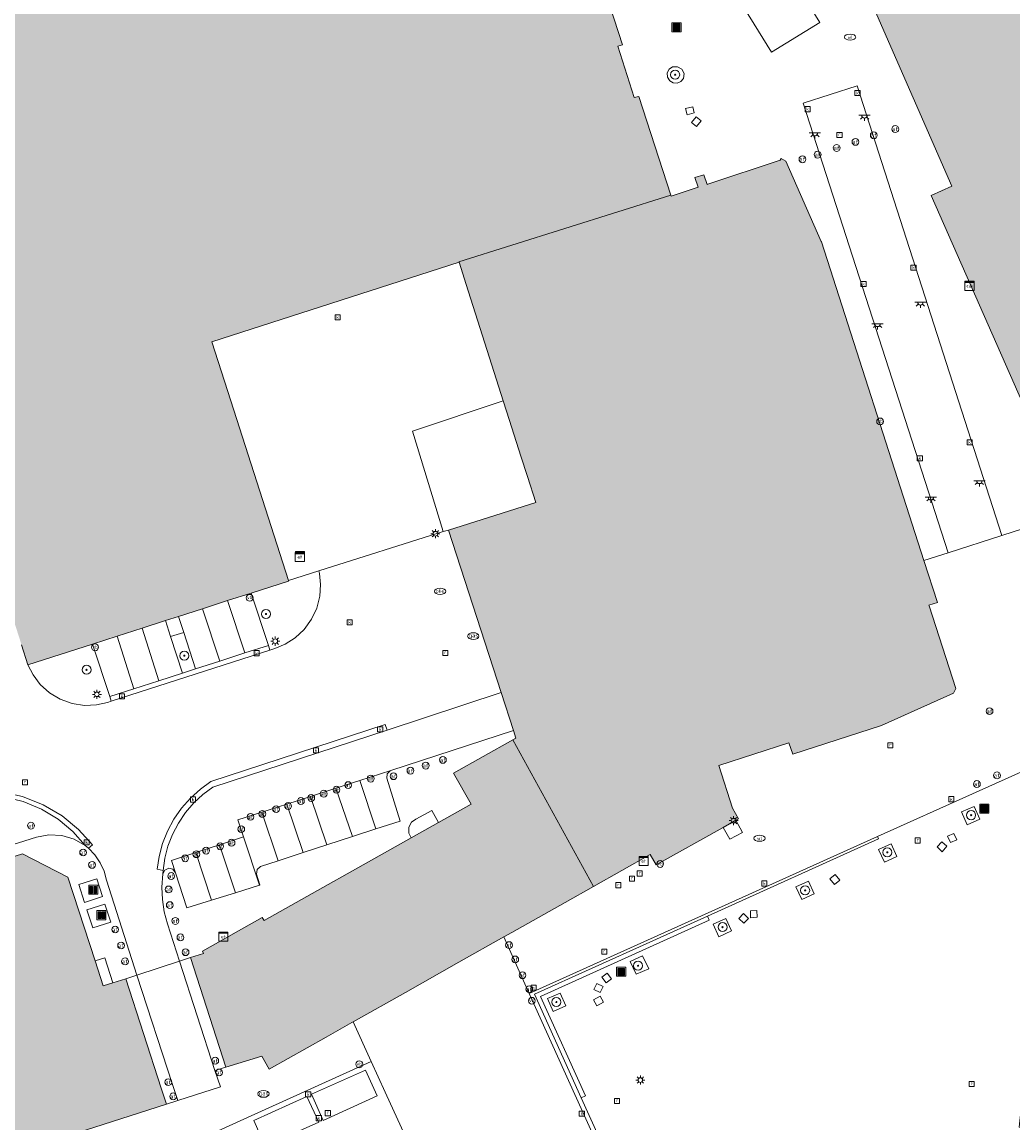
# Model space of a CAD drawing. Header units: metres. Extents: x 196496 to 197479, y 355139 to 356324.
# Tile 111 of 144: x 197029 to 197117, y 356013 to 356110. Entities that reach past the tile are written whole.
import ezdxf
from ezdxf.enums import TextEntityAlignment as Align

# ---------------------------------------------------------------- set-up
doc = ezdxf.new("R2010")
doc.units = ezdxf.units.M
doc.layers.get('0').update_dxf_attribs({"color": 252, "lineweight": 18})
for name, color, linetype, lineweight in [('B-WE-GR-BEPLANTING_CULTUUR_HEESTERS-GV', 252, 'Continuous', 18), ('B-WE-GR-BOOM-S', 252, 'Continuous', 18), ('B-WE-IE-MEUBILAIR_WEGMEUBILAIR-GV', 252, 'Continuous', 18), ('B-WE-IE-MEUBILAIR_WEGMEUBILAIR-S', 252, 'Continuous', 18), ('B-WE-KL-BRANDSTOF_PUT-S', 252, 'Continuous', 18), ('B-WE-KL-DATA-S', 252, 'Continuous', 18), ('B-WE-KL-ET_KAST-S', 252, 'Continuous', 18), ('B-WE-KL-ET_LS_OV_LICHTMAST-S', 252, 'Continuous', 18), ('B-WE-KL-ET_LS_OV_LICHTPUNT-S', 252, 'Continuous', 18), ('B-WE-KL-GAS_PUT-S', 252, 'Continuous', 18), ('B-WE-KL-WATER-S', 252, 'Continuous', 18), ('B-WE-OG-BEBOUWING-GV', 252, 'Continuous', 18), ('B-WE-RI-GWA_KOLK-S', 252, 'Continuous', 18), ('B-WE-RI-GWA_RIOOLPUT-S', 252, 'Continuous', 18), ('B-WE-VH-GOOT-G', 252, 'Continuous', 18), ('B-WE-VH-ONVERHARD-GV', 252, 'Continuous', 18), ('B-WE-VH-VERHARDING_BEDRIJFSVLOERPLAAT-GV', 252, 'Continuous', 18), ('B-WE-VH-VERHARDING_BETONSTRAATSTEEN-GV', 252, 'Continuous', 18), ('B-WE-VH-VERHARDING_GESLOTEN-GV', 252, 'Continuous', 18), ('B-WE-VH-VERHARDING_OPEN-GV', 252, 'Continuous', 18), ('B-WE-VH-VERHARDING_STRAATBAKSTEEN-GV', 252, 'Continuous', 18), ('B-WE-VH-VERHARDING_TEGEL-GV', 252, 'Continuous', 18), ('B-WE-VW-AFSLUITPAAL-S', 252, 'Continuous', 18)]:
    doc.layers.add(name, color=color, linetype=linetype, lineweight=lineweight)
doc.layers.add('X-XX-AL-PRESENTATIE_GEBOUW3-V', color=7, linetype='Continuous', lineweight=18, true_color=0xf0f0f0)
doc.styles.add('NLCS-ISO', font='NLCS-ISO.ttf')

# ---------------------------------------------------------------- blocks, each defined once
blk = doc.blocks.new('SIE-WEG_AFVALBAK-SO')
at = {"linetype": 'ByBlock', "lineweight": 18}
h = blk.add_hatch(color=0, dxfattribs=at)
h.dxf.hatch_style = 1
h.paths.add_polyline_path([(-1.5, -1.5), (1.5, -1.5), (1.5, 1.5), (-1.5, 1.5)])
at = {"color": 0, "linetype": 'ByBlock', "lineweight": 18}
for points in [[(-2, -2), (2, -2), (2, 2), (-2, 2)], [(-1.5, -1.5), (1.5, -1.5), (1.5, 1.5), (-1.5, 1.5)]]:
    blk.add_lwpolyline(points, close=True, dxfattribs=at)
blk = doc.blocks.new('SIE-WEG_AFVAL_APART_PLAATS-SO')
at = {"linetype": 'ByBlock', "lineweight": 18}
h = blk.add_hatch(color=0, dxfattribs=at)
h.dxf.hatch_style = 1
h.paths.add_polyline_path([(1.5, -1.5), (0.25, -1.5), (0.25, 1.5), (1.5, 1.5)])
h.paths.add_polyline_path([(-1.5, -1.5), (-0.25, -1.5), (-0.25, 1.5), (-1.5, 1.5)])
at = {"color": 0, "linetype": 'ByBlock', "lineweight": 18}
for points in [[(-2, -2), (2, -2), (2, 2), (-2, 2)], [(-1.5, -1.5), (-0.25, -1.5), (-0.25, 1.5), (-1.5, 1.5)], [(1.5, -1.5), (0.25, -1.5), (0.25, 1.5), (1.5, 1.5)]]:
    blk.add_lwpolyline(points, close=True, dxfattribs=at)
blk = doc.blocks.new('SKL-DATA_SIGNAAL_CAIKAST-SO')
at = {"color": 0, "linetype": 'ByBlock', "lineweight": 18}
for points in [[(-2, 2), (2, 2), (2, 1.68), (-2, 1.68)], [(-2, 1.52), (2, 1.52), (2, -2), (-2, -2)]]:
    blk.add_lwpolyline(points, close=True, dxfattribs=at)
at = {"color": 0, "linetype": 'ByBlock', "lineweight": 18, "style": 'NLCS-ISO'}
blk.add_text('cai', height=1.5, dxfattribs=at).set_placement((0, 0), align=Align.MIDDLE_CENTER)
blk = doc.blocks.new('SKL-ET_KAST_ELEKTRA-SO')
at = {"color": 0, "linetype": 'ByBlock', "lineweight": 18}
for points in [[(-2, 2), (2, 2), (2, 1.68), (-2, 1.68)], [(-2, 1.52), (2, 1.52), (2, -2), (-2, -2)]]:
    blk.add_lwpolyline(points, close=True, dxfattribs=at)
at = {"color": 0, "linetype": 'ByBlock', "lineweight": 18, "style": 'NLCS-ISO'}
blk.add_text('et', height=1.5, dxfattribs=at).set_placement((0, 0), align=Align.MIDDLE_CENTER)
blk = doc.blocks.new('SKL-ET_OV_LICHTMAST-SO')
at = {"color": 0, "linetype": 'ByBlock', "lineweight": 18}
for points in [[(-1.25, 0), (-2, 0)], [(-1.41, 1.41), (-0.88, 0.88)], [(0, 2), (0, 1.25)], [(0.88, 0.88), (1.41, 1.41)], [(2, 0), (1.25, 0)], [(-1.41, -1.41), (-0.88, -0.88)], [(0, -1.25), (0, -2)], [(0.88, -0.88), (1.41, -1.41)]]:
    blk.add_lwpolyline(points, dxfattribs=at)
blk.add_circle((0, 0), 1, dxfattribs=at)
blk = doc.blocks.new('SVW-AFSLUITPAAL-SO')
at = {"lineweight": 18}
blk.add_circle((0, 0), 1.5, dxfattribs=at)
at = {"lineweight": 18, "style": 'NLCS-ISO'}
blk.add_text('af', height=1.8, dxfattribs=at).set_placement((0, 0), align=Align.MIDDLE_CENTER)
blk = doc.blocks.new('SIE-WEG_PAAL_VERKEERSBORD-SO')
at = {"color": 0, "linetype": 'ByBlock', "lineweight": 18}
blk.add_circle((0, 0), 1.5, dxfattribs=at)
at = {"color": 0, "linetype": 'ByBlock', "lineweight": 18, "style": 'NLCS-ISO'}
blk.add_text('vb', height=1.5, dxfattribs=at).set_placement((0, 0.13), align=Align.MIDDLE_CENTER)
blk = doc.blocks.new('SRI-PUT_INSPECTIEPUT_RIOOLPUT-SO')
at = {"color": 0, "linetype": 'ByBlock', "lineweight": 18}
blk.add_lwpolyline([(-1.12, -1.12), (1.12, -1.12), (1.12, 1.12), (-1.12, 1.12)], close=True, dxfattribs=at)
at = {"color": 0, "linetype": 'ByBlock', "lineweight": 18, "style": 'NLCS-ISO'}
blk.add_text('r', height=1.5, dxfattribs=at).set_placement((0, 0.28), align=Align.MIDDLE_CENTER)
blk = doc.blocks.new('SRI-KOLK-SO')
at = {"color": 0, "linetype": 'ByBlock', "lineweight": 18}
blk.add_lwpolyline([(-1.125, -1.125), (1.125, -1.125), (1.125, 1.125), (-1.125, 1.125)], close=True, dxfattribs=at)
at = {"color": 0, "linetype": 'ByBlock', "lineweight": 18, "style": 'NLCS-ISO'}
blk.add_text('k', height=1.5, dxfattribs=at).set_placement((0, 0), align=Align.MIDDLE_CENTER)
blk = doc.blocks.new('SKL-WATER_WATERLEIDINGPUT-SO')
at = {"color": 0, "linetype": 'ByBlock', "lineweight": 18}
blk.add_ellipse((0, 0), major_axis=(2.5, 0), ratio=0.54, dxfattribs=at)
at = {"color": 0, "linetype": 'ByBlock', "lineweight": 18, "style": 'NLCS-ISO'}
blk.add_text('wl', height=1.5, dxfattribs=at).set_placement((0, 0), align=Align.MIDDLE_CENTER)
blk = doc.blocks.new('SKL-GAS_PUT-SO')
at = {"color": 0, "linetype": 'ByBlock', "lineweight": 18}
blk.add_ellipse((0, 0), major_axis=(2.5, 0), ratio=0.601255, dxfattribs=at)
at = {"color": 0, "linetype": 'ByBlock', "lineweight": 18, "style": 'NLCS-ISO'}
blk.add_text('gas', height=1.8, dxfattribs=at).set_placement((0.12, 0.3), align=Align.MIDDLE_CENTER)
blk = doc.blocks.new('SKL-BENZINEPUT_OLIEPUT-SO')
at = {"color": 0, "linetype": 'ByBlock', "lineweight": 18}
blk.add_ellipse((0, 0), major_axis=(2.5, 0), ratio=0.54, dxfattribs=at)
at = {"color": 0, "linetype": 'ByBlock', "lineweight": 18, "style": 'NLCS-ISO'}
blk.add_text('olie', height=1.5, dxfattribs=at).set_placement((0, 0.16), align=Align.MIDDLE_CENTER)
blk = doc.blocks.new('SIE-WEG_SLAGBOOM-SO')
at = {"linetype": 'ByBlock', "lineweight": 18}
h = blk.add_hatch(color=0, dxfattribs=at)
h.dxf.hatch_style = 1
h.paths.add_polyline_path([(0, 0.5), (-1, 0.5), (-2, -0.5), (-1, -0.5)])
h.paths.add_polyline_path([(2, 0.5), (1, 0.5), (0, -0.5), (1, -0.5)])
at = {"color": 0, "linetype": 'ByBlock', "lineweight": 18}
blk.add_lwpolyline([(-2, 0.5), (2, 0.5), (2, -0.5), (-2, -0.5)], close=True, dxfattribs=at)
for points in [[(-2, -0.5), (-1, 0.5)], [(-1, -0.5), (0, 0.5)], [(0, -0.5), (1, 0.5)], [(1, -0.5), (2, 0.5)]]:
    blk.add_lwpolyline(points, dxfattribs=at)
blk = doc.blocks.new('SKL-ET_OV_LICHTPUNT-SO')
at = {"color": 0, "linetype": 'ByBlock', "lineweight": 18}
for points in [[(-1.25, 0), (-2.5, 0)], [(1.25, 0), (2.5, 0)], [(-0.92, -0.85), (-1.83, -1.7)], [(0, -1.25), (0, -2.5)], [(0.92, -0.85), (1.83, -1.7)]]:
    blk.add_lwpolyline(points, dxfattribs=at)
blk.add_lwpolyline([(0, 0), (1.25, 0, -1), (-1.25, 0)], format="xyb", close=True, dxfattribs=at)
blk = doc.blocks.new('SGR-BOOM_01-SO')
at = {"linetype": 'ByBlock', "lineweight": 18}
h = blk.add_hatch(color=0, dxfattribs=at)
h.dxf.hatch_style = 1
edge = h.paths.add_edge_path()
edge.add_arc((0, 0), 0.25, 0, 360)
at = {"color": 0, "linetype": 'ByBlock', "lineweight": 18}
for radius in [2, 0.25]:
    blk.add_circle((0, 0), radius, dxfattribs=at)

msp = doc.modelspace()

# ---------------------------------------------------------------- hatches: boundary and pattern name
at = {"layer": 'X-XX-AL-PRESENTATIE_GEBOUW3-V'}
for points in [[(197079.338, 356117.577), (197079.321, 356117.63), (197077.851, 356122.202), (197077.434, 356122.072), (197075.97, 356126.612), (197076.385, 356126.763), (197074.908, 356131.337), (197074.493, 356131.218), (197071.556, 356140.392), (197067.397, 356139.039), (197067.119, 356138.949), (197066.756, 356140.008), (197066.848, 356140.046), (197066.732, 356140.427), (197066.623, 356140.391), (197066.434, 356140.934), (197066.348, 356140.907), (197041.55, 356132.937), (197041.786, 356132.249), (197032.455, 356129.225), (197032.239, 356129.96), (197025.379, 356127.75), (197020.801, 356126.275), (197009.804, 356122.733), (197009.976, 356122.185), (197007.882, 356121.517), (197017.61, 356091.342), (197017.785, 356091.399), (197029.294, 356055.539), (197029.854, 356053.795), (197035.533, 356055.618), (197037.717, 356056.319), (197039.91, 356057.023), (197041.973, 356057.685), (197043.117, 356058.052), (197045.246, 356058.736), (197047.454, 356059.444), (197049.543, 356060.115), (197052.826, 356061.169), (197052.813, 356061.211), (197047.728, 356077.054), (197046.055, 356082.267), (197067.856, 356089.295), (197067.842, 356089.339), (197086.522, 356095.219), (197083.715, 356103.919), (197083.301, 356103.824), (197081.841, 356108.339), (197082.264, 356108.477), (197080.807, 356113.008), (197080.79, 356113.061)], [(197129.258, 356090.584), (197124.455, 356101.495), (197126.469, 356102.383), (197124.592, 356106.663), (197124.419, 356106.585), (197119.576, 356117.634), (197122.539, 356119.74), (197120.377, 356122.727), (197120.216, 356122.935), (197105.455, 356112.252), (197105.578, 356112.081), (197104.462, 356111.577), (197111.299, 356096.001), (197109.481, 356095.18), (197121.805, 356067.17), (197129.401, 356070.46), (197136.684, 356075.381), (197136.566, 356075.555), (197136.016, 356076.366), (197137.01, 356077.039), (197135.395, 356079.424), (197137.448, 356080.815), (197137.73, 356081.005), (197135.51, 356084.175), (197136.067, 356084.587), (197135.518, 356085.412), (197135.238, 356085.229), (197132.587, 356089.171), (197130.742, 356087.957), (197130.599, 356087.806), (197130.097, 356088.678)], [(197072.306, 356075.336), (197073.31, 356072.186), (197073.882, 356070.393), (197074.61, 356068.108), (197066.937, 356065.674), (197071.563, 356051.339), (197072.644, 356047.99), (197072.859, 356047.325), (197072.599, 356047.179), (197079.717, 356034.25), (197084.703, 356037.06), (197085.229, 356036.144), (197091.126, 356039.453), (197092.249, 356040.083), (197092.482, 356040.214), (197091.964, 356041.141), (197090.756, 356044.906), (197096.923, 356046.898), (197097.285, 356045.897), (197105.085, 356048.429), (197111.435, 356051.289), (197111.642, 356051.688), (197109.298, 356058.984), (197109.278, 356059.046), (197110.015, 356059.272), (197108.823, 356062.985), (197099.794, 356091.104), (197099.787, 356091.119), (197096.674, 356098.21), (197096.254, 356098.446), (197096.155, 356098.285), (197089.778, 356096.178), (197089.725, 356096.16), (197089.422, 356097.012), (197088.64, 356096.751), (197088.924, 356095.903), (197086.551, 356095.13), (197086.522, 356095.219), (197067.842, 356089.339), (197067.856, 356089.295), (197068.48, 356087.336), (197071.751, 356077.077)], [(197067.83, 356027.551), (197071.798, 356029.787), (197072.512, 356030.19), (197077.212, 356032.838), (197079.717, 356034.25), (197072.599, 356047.179), (197067.361, 356044.225), (197068.915, 356041.51), (197066.035, 356039.886), (197063.628, 356038.528), (197050.689, 356031.231), (197050.513, 356031.501), (197045.23, 356028.534), (197045.339, 356028.332), (197044.182, 356027.962), (197047.298, 356018.3), (197050.468, 356019.285), (197051.121, 356018.135), (197056.128, 356020.957), (197058.414, 356022.245), (197058.511, 356022.3), (197063.121, 356024.897)], [(197038.476, 356026.102), (197037.327, 356025.743), (197036.482, 356025.479), (197035.766, 356027.694), (197033.381, 356035.071), (197029.369, 356037.13), (197022.49, 356034.954), (197022.174, 356035.93), (197020.849, 356040.017), (197020.823, 356040.097), (197011.196, 356036.986), (197009.765, 356036.524), (197010.691, 356033.654), (197012.362, 356028.475), (197014.931, 356020.512), (197016.802, 356021.146), (197017.866, 356017.858), (197020.385, 356010.057), (197020.518, 356009.646), (197022.38, 356008.673), (197022.826, 356008.817), (197028.948, 356010.799), (197034.106, 356012.469), (197042.07, 356015.048), (197041.61, 356016.462)]]:
    msp.add_hatch(color=256, dxfattribs=at).paths.add_polyline_path(points)

# ---------------------------------------------------------------- linework, layer by layer
at = {"layer": 'B-WE-GR-BEPLANTING_CULTUUR_HEESTERS-GV', "flags": 128}
for points in [[(197052.813, 356061.211), (197052.826, 356061.169), (197049.543, 356060.115), (197051.045, 356055.493), (197051.178, 356055.084), (197051.63, 356055.23), (197052.542, 356055.612), (197053.415, 356056.175), (197054.199, 356056.912), (197054.842, 356057.798), (197055.307, 356058.789), (197055.575, 356059.831), (197055.646, 356060.868), (197055.54, 356061.851), (197055.498, 356062.069)], [(197035.533, 356055.618), (197029.854, 356053.795), (197030.302, 356052.9), (197030.937, 356052.056), (197031.75, 356051.321), (197032.708, 356050.746), (197033.761, 356050.371), (197034.845, 356050.209), (197035.9, 356050.254), (197036.876, 356050.476), (197037.195, 356050.579), (197037.06, 356050.989)]]:
    msp.add_lwpolyline(points, close=True, dxfattribs=at)
at = {"layer": 'B-WE-IE-MEUBILAIR_WEGMEUBILAIR-GV', "flags": 128}
for points in [[(197086.209, 356105.982), (197086.236, 356105.616), (197086.422, 356105.3), (197086.723, 356105.108), (197087.078, 356105.079), (197087.406, 356105.217), (197087.635, 356105.49), (197087.696, 356105.924), (197087.49, 356106.31), (197087.114, 356106.519), (197086.684, 356106.515), (197086.368, 356106.319)], [(197113.764, 356040.182), (197113.27, 356041.288), (197112.157, 356040.81), (197112.646, 356039.671)], [(197106.45, 356036.882), (197105.954, 356038.003), (197104.842, 356037.496), (197105.344, 356036.385)], [(197099.151, 356033.586), (197098.66, 356034.693), (197097.543, 356034.211), (197098.061, 356033.096)], [(197091.873, 356030.313), (197091.366, 356031.425), (197090.257, 356030.919), (197090.753, 356029.796)], [(197083.478, 356026.508), (197084.582, 356026.984), (197084.022, 356028.111), (197082.938, 356027.611)], [(197077.281, 356023.724), (197076.779, 356024.833), (197075.662, 356024.345), (197076.164, 356023.217)]]:
    msp.add_lwpolyline(points, close=True, dxfattribs=at)
at = {"layer": 'B-WE-OG-BEBOUWING-GV', "flags": 128}
for points in [[(197120.216, 356122.935), (197105.455, 356112.252), (197105.578, 356112.081), (197104.462, 356111.577), (197111.299, 356096.001), (197109.481, 356095.18), (197121.805, 356067.17)], [(197029.294, 356055.539), (197029.854, 356053.795), (197035.533, 356055.618), (197037.717, 356056.319), (197039.91, 356057.023), (197041.973, 356057.685), (197043.117, 356058.052), (197045.246, 356058.736), (197047.454, 356059.444), (197049.543, 356060.115), (197052.826, 356061.169), (197052.813, 356061.211), (197047.728, 356077.054), (197046.055, 356082.267), (197067.856, 356089.295), (197067.842, 356089.339), (197086.522, 356095.219), (197083.715, 356103.919), (197083.301, 356103.824), (197081.841, 356108.339), (197082.264, 356108.477), (197080.807, 356113.008)], [(197034.106, 356012.469), (197042.07, 356015.048), (197041.61, 356016.462), (197038.476, 356026.102), (197037.327, 356025.743), (197036.482, 356025.479), (197035.766, 356027.694), (197033.381, 356035.071), (197029.369, 356037.13), (197022.49, 356034.954), (197022.174, 356035.93), (197020.849, 356040.017), (197020.823, 356040.097), (197011.196, 356036.986), (197009.765, 356036.524), (197010.691, 356033.654), (197012.362, 356028.475), (197014.931, 356020.512), (197016.802, 356021.146), (197017.866, 356017.858), (197020.385, 356010.057)]]:
    msp.add_lwpolyline(points, dxfattribs=at)
for points in [[(197072.306, 356075.336), (197073.31, 356072.186), (197073.882, 356070.393), (197074.61, 356068.108), (197066.937, 356065.674), (197071.563, 356051.339), (197072.644, 356047.99), (197072.859, 356047.325), (197072.599, 356047.179), (197079.717, 356034.25), (197084.703, 356037.06), (197085.229, 356036.144), (197091.126, 356039.453), (197092.249, 356040.083), (197092.482, 356040.214), (197091.964, 356041.141), (197090.756, 356044.906), (197096.923, 356046.898), (197097.285, 356045.897), (197105.085, 356048.429), (197111.435, 356051.289), (197111.642, 356051.688), (197109.298, 356058.984), (197109.278, 356059.046), (197110.015, 356059.272), (197108.823, 356062.985), (197099.794, 356091.104), (197099.787, 356091.119), (197096.674, 356098.21), (197096.254, 356098.446), (197096.155, 356098.285), (197089.778, 356096.178), (197089.725, 356096.16), (197089.422, 356097.012), (197088.64, 356096.751), (197088.924, 356095.903), (197086.551, 356095.13), (197086.522, 356095.219), (197067.842, 356089.339), (197067.856, 356089.295), (197068.48, 356087.336), (197071.751, 356077.077)], [(197067.83, 356027.551), (197071.798, 356029.787), (197072.512, 356030.19), (197077.212, 356032.838), (197079.717, 356034.25), (197072.599, 356047.179), (197067.361, 356044.225), (197068.915, 356041.51), (197066.035, 356039.886), (197063.628, 356038.528), (197050.689, 356031.231), (197050.513, 356031.501), (197045.23, 356028.534), (197045.339, 356028.332), (197044.182, 356027.962), (197047.298, 356018.3), (197050.468, 356019.285), (197051.121, 356018.135), (197056.128, 356020.957), (197058.414, 356022.245), (197058.511, 356022.3), (197063.121, 356024.897)]]:
    msp.add_lwpolyline(points, close=True, dxfattribs=at)
at = {"layer": 'B-WE-VH-GOOT-G', "flags": 128}
for points in [[(197051.178, 356055.084), (197037.195, 356050.579)], [(197061.514, 356048.022), (197061.348, 356048.51), (197045.987, 356043.484), (197045.053, 356042.819), (197044.184, 356042.037), (197043.399, 356041.149), (197042.718, 356040.17), (197042.155, 356039.119), (197041.72, 356038.016), (197041.419, 356036.887), (197041.25, 356035.753), (197041.771, 356035.659)], [(197035.184, 356037.618), (197035.536, 356037.912), (197034.321, 356039.264), (197032.866, 356040.461), (197031.205, 356041.443), (197029.387, 356042.162), (197027.479, 356042.585), (197025.552, 356042.702), (197023.677, 356042.526), (197021.913, 356042.087), (197022.075, 356041.585)]]:
    msp.add_lwpolyline(points, dxfattribs=at)
at = {"layer": 'B-WE-VH-ONVERHARD-GV', "flags": 128}
for points in [[(197086.209, 356105.982), (197086.236, 356105.616), (197086.422, 356105.3), (197086.723, 356105.108), (197087.078, 356105.079), (197087.406, 356105.217), (197087.635, 356105.49), (197087.696, 356105.924), (197087.49, 356106.31), (197087.114, 356106.519), (197086.684, 356106.515), (197086.368, 356106.319)], [(197043.478, 356053.056), (197044.63, 356053.427), (197043.581, 356056.633), (197042.43, 356056.28)], [(197113.764, 356040.182), (197113.27, 356041.288), (197112.157, 356040.81), (197112.646, 356039.671)], [(197106.45, 356036.882), (197105.954, 356038.003), (197104.842, 356037.496), (197105.344, 356036.385)], [(197099.151, 356033.586), (197098.66, 356034.693), (197097.543, 356034.211), (197098.061, 356033.096)], [(197091.873, 356030.313), (197091.366, 356031.425), (197090.257, 356030.919), (197090.753, 356029.796)], [(197083.478, 356026.508), (197084.582, 356026.984), (197084.022, 356028.111), (197082.938, 356027.611)], [(197077.281, 356023.724), (197076.779, 356024.833), (197075.662, 356024.345), (197076.164, 356023.217)]]:
    msp.add_lwpolyline(points, close=True, dxfattribs=at)
at = {"layer": 'B-WE-VH-VERHARDING_BEDRIJFSVLOERPLAAT-GV', "flags": 128}
msp.add_lwpolyline([(197091.126, 356039.453), (197091.731, 356038.409), (197092.834, 356038.998), (197092.249, 356040.083)], close=True, dxfattribs=at)
at = {"layer": 'B-WE-VH-VERHARDING_BETONSTRAATSTEEN-GV', "flags": 128}
msp.add_lwpolyline([(197027.479, 356042.585), (197029.387, 356042.162), (197031.205, 356041.443), (197032.866, 356040.461), (197034.321, 356039.264), (197035.536, 356037.912), (197035.184, 356037.618), (197035.752, 356037.025), (197036.219, 356036.335), (197036.562, 356035.576), (197036.771, 356034.782), (197039.445, 356026.418), (197043.214, 356027.646), (197042.155, 356030.932), (197041.873, 356031.992), (197041.707, 356033.082), (197041.661, 356034.184), (197041.742, 356035.354), (197041.771, 356035.659), (197041.25, 356035.753), (197041.419, 356036.887), (197041.72, 356038.016), (197042.155, 356039.119), (197042.718, 356040.17), (197043.399, 356041.149), (197044.184, 356042.037), (197045.053, 356042.819), (197045.987, 356043.484), (197061.348, 356048.51), (197061.514, 356048.022), (197071.563, 356051.339), (197066.937, 356065.674), (197066.466, 356065.544), (197055.498, 356062.069), (197055.54, 356061.851), (197055.646, 356060.868), (197055.575, 356059.831), (197055.307, 356058.789), (197054.842, 356057.798), (197054.199, 356056.912), (197053.415, 356056.175), (197052.542, 356055.612), (197051.63, 356055.23), (197051.178, 356055.084), (197037.195, 356050.579), (197036.876, 356050.476), (197035.9, 356050.254), (197034.845, 356050.209), (197033.761, 356050.371), (197032.708, 356050.746), (197031.75, 356051.321), (197030.937, 356052.056), (197030.302, 356052.9), (197029.854, 356053.795), (197029.294, 356055.539)], dxfattribs=at)
for points in [[(197051.045, 356055.493), (197049.543, 356060.115), (197047.454, 356059.444), (197048.985, 356054.83)], [(197046.766, 356054.115), (197045.246, 356058.736), (197043.117, 356058.052), (197043.581, 356056.633), (197044.63, 356053.427)], [(197047.454, 356059.444), (197045.246, 356058.736), (197046.766, 356054.115), (197048.985, 356054.83)], [(197039.91, 356057.023), (197041.401, 356052.387), (197043.478, 356053.056), (197042.43, 356056.28), (197041.973, 356057.685)], [(197043.581, 356056.633), (197043.117, 356058.052), (197041.973, 356057.685), (197042.43, 356056.28)], [(197041.401, 356052.387), (197039.91, 356057.023), (197037.717, 356056.319), (197039.174, 356051.67)], [(197039.174, 356051.67), (197037.717, 356056.319), (197035.533, 356055.618), (197037.06, 356050.989)], [(197046.766, 356054.115), (197044.63, 356053.427), (197043.478, 356053.056), (197041.401, 356052.387), (197039.174, 356051.67), (197037.06, 356050.989), (197037.195, 356050.579), (197051.178, 356055.084), (197051.045, 356055.493), (197048.985, 356054.83)], [(197059.109, 356043.595), (197061.835, 356044.478), (197072.644, 356047.99), (197071.563, 356051.339), (197061.514, 356048.022), (197046.139, 356042.996), (197045.273, 356042.353), (197044.468, 356041.603), (197043.743, 356040.757), (197043.115, 356039.828), (197042.597, 356038.833), (197042.199, 356037.792), (197041.924, 356036.727), (197041.771, 356035.659), (197041.742, 356035.354), (197041.92, 356035.687), (197042.264, 356035.84), (197042.63, 356035.75), (197042.864, 356035.454), (197042.513, 356036.54), (197044.644, 356037.236), (197046.732, 356037.918), (197048.853, 356038.612), (197048.358, 356040.112), (197050.469, 356040.795), (197052.676, 356041.511), (197054.752, 356042.183), (197056.979, 356042.905)], [(197041.771, 356035.659), (197041.924, 356036.727), (197042.199, 356037.792), (197042.597, 356038.833), (197043.115, 356039.828), (197043.743, 356040.757), (197044.468, 356041.603), (197045.273, 356042.353), (197046.139, 356042.996), (197061.514, 356048.022), (197061.348, 356048.51), (197045.987, 356043.484), (197045.053, 356042.819), (197044.184, 356042.037), (197043.399, 356041.149), (197042.718, 356040.17), (197042.155, 356039.119), (197041.72, 356038.016), (197041.419, 356036.887), (197041.25, 356035.753)], [(197061.835, 356044.478), (197059.109, 356043.595), (197060.532, 356039.31), (197062.663, 356040.003), (197061.479, 356043.802), (197061.509, 356044.182), (197061.783, 356044.447)], [(197056.979, 356042.905), (197058.453, 356038.634), (197060.532, 356039.31), (197059.109, 356043.595)], [(197034.884, 356037.859), (197033.809, 356039.081), (197032.521, 356040.167), (197031.048, 356041.066), (197029.434, 356041.734), (197027.736, 356042.142), (197026.016, 356042.281), (197024.336, 356042.159), (197022.748, 356041.803), (197023.156, 356041.735), (197023.41, 356041.409), (197023.377, 356040.996), (197023.074, 356040.715), (197020.849, 356040.017), (197022.174, 356035.93), (197030.594, 356038.6), (197031.687, 356038.8), (197032.827, 356038.739), (197033.921, 356038.414)], [(197022.748, 356041.803), (197024.336, 356042.159), (197026.016, 356042.281), (197027.736, 356042.142), (197029.434, 356041.734), (197031.048, 356041.066), (197032.521, 356040.167), (197033.809, 356039.081), (197034.884, 356037.859), (197035.184, 356037.618), (197035.536, 356037.912), (197034.321, 356039.264), (197032.866, 356040.461), (197031.205, 356041.443), (197029.387, 356042.162), (197027.479, 356042.585), (197025.552, 356042.702), (197023.677, 356042.526), (197021.913, 356042.087), (197022.075, 356041.585)], [(197052.676, 356041.511), (197054.103, 356037.22), (197056.208, 356037.904), (197054.752, 356042.183)], [(197056.208, 356037.904), (197058.453, 356038.634), (197056.979, 356042.905), (197054.752, 356042.183)], [(197054.103, 356037.22), (197052.676, 356041.511), (197050.469, 356040.795), (197051.921, 356036.511)], [(197048.853, 356038.612), (197050.257, 356034.355), (197050.303, 356034.369), (197050.008, 356035.324), (197050.061, 356035.727), (197050.359, 356036.003), (197051.921, 356036.511), (197050.469, 356040.795), (197048.358, 356040.112)], [(197050.257, 356034.355), (197048.853, 356038.612), (197046.732, 356037.918), (197048.14, 356033.688)], [(197042.864, 356035.454), (197043.868, 356032.344), (197046.023, 356033.022), (197044.644, 356037.236), (197042.513, 356036.54)], [(197046.023, 356033.022), (197048.14, 356033.688), (197046.732, 356037.918), (197044.644, 356037.236)], [(197046.322, 356018.002), (197043.214, 356027.646), (197039.445, 356026.418), (197042.593, 356016.783), (197043.057, 356015.363), (197046.819, 356016.563)], [(197054.851, 356015.908), (197055.889, 356013.608), (197060.637, 356015.775), (197059.614, 356018.051)], [(197049.754, 356013.586), (197050.764, 356011.321), (197055.501, 356013.461), (197054.442, 356015.718)]]:
    msp.add_lwpolyline(points, close=True, dxfattribs=at)
at = {"layer": 'B-WE-VH-VERHARDING_GESLOTEN-GV', "flags": 128}
for points in [[(197036.43, 356033.344), (197035.922, 356034.914), (197034.333, 356034.401), (197034.841, 356032.831)], [(197037.159, 356031.089), (197036.645, 356032.678), (197035.056, 356032.165), (197035.57, 356030.576)]]:
    msp.add_lwpolyline(points, close=True, dxfattribs=at)
at = {"layer": 'B-WE-VH-VERHARDING_OPEN-GV', "flags": 128}
for points in [[(197077.761, 356145.843), (197073.516, 356143.203), (197095.402, 356107.807), (197099.651, 356110.422)], [(197115.71, 356065.193), (197102.956, 356104.835), (197098.197, 356103.305), (197110.956, 356063.669)], [(197087.962, 356102.305), (197088.593, 356102.461), (197088.461, 356102.995), (197087.83, 356102.839)], [(197088.352, 356101.602), (197088.782, 356101.26), (197089.186, 356101.769), (197088.755, 356102.111)], [(197055.498, 356062.069), (197066.466, 356065.544), (197063.741, 356074.398), (197071.751, 356077.077), (197068.48, 356087.336), (197067.856, 356089.295), (197046.055, 356082.267), (197047.728, 356077.054), (197052.813, 356061.211)], [(197073.31, 356072.186), (197072.306, 356075.336), (197071.751, 356077.077), (197063.741, 356074.398), (197066.466, 356065.544), (197066.937, 356065.674), (197074.61, 356068.108), (197073.882, 356070.393)], [(197140.482, 356013.839), (197140.682, 356018.885), (197133.515, 356019.633), (197121.476, 356046.182), (197104.745, 356038.64), (197104.84, 356038.428), (197089.742, 356031.624), (197089.912, 356031.261), (197075.042, 356024.54), (197078.998, 356015.777), (197078.626, 356015.608), (197082.597, 356006.827), (197082.226, 356006.667), (197085.757, 355998.837), (197085.771, 355998.843), (197101.985, 356006.162), (197109.301, 356009.465), (197114.939, 356012.01), (197130.753, 356010.389), (197132.932, 356011.372), (197117.215, 356013.007), (197117.519, 356015.783), (197117.561, 356016.174)], [(197113.764, 356040.182), (197112.646, 356039.671), (197112.157, 356040.81), (197113.27, 356041.288)], [(197066.035, 356039.886), (197065.461, 356040.946), (197064.055, 356040.184), (197063.677, 356039.917), (197063.431, 356039.462), (197063.426, 356038.945), (197063.628, 356038.528)], [(197089.742, 356031.624), (197104.84, 356038.428), (197104.745, 356038.64), (197074.047, 356024.801), (197082.226, 356006.667), (197082.597, 356006.827), (197078.626, 356015.608), (197074.492, 356024.751)], [(197110.001, 356037.723), (197110.426, 356037.29), (197110.863, 356037.779), (197110.417, 356038.184)], [(197110.001, 356037.723), (197110.417, 356038.184), (197110.863, 356037.779), (197110.426, 356037.29)], [(197110.92, 356038.679), (197111.161, 356038.112), (197111.731, 356038.35), (197111.462, 356038.912)], [(197110.92, 356038.679), (197111.462, 356038.912), (197111.731, 356038.35), (197111.161, 356038.112)], [(197106.45, 356036.882), (197105.344, 356036.385), (197104.842, 356037.496), (197105.954, 356038.003)], [(197100.552, 356034.904), (197100.951, 356034.403), (197101.408, 356034.79), (197101.011, 356035.283)], [(197100.552, 356034.904), (197101.011, 356035.283), (197101.408, 356034.79), (197100.951, 356034.403)], [(197099.151, 356033.586), (197098.061, 356033.096), (197097.543, 356034.211), (197098.66, 356034.693)], [(197089.742, 356031.624), (197074.492, 356024.751), (197078.626, 356015.608), (197078.998, 356015.777), (197075.042, 356024.54), (197089.912, 356031.261)], [(197091.873, 356030.313), (197090.753, 356029.796), (197090.257, 356030.919), (197091.366, 356031.425)], [(197092.504, 356031.41), (197092.949, 356030.989), (197093.36, 356031.4), (197092.935, 356031.842)], [(197092.504, 356031.41), (197092.935, 356031.842), (197093.36, 356031.4), (197092.949, 356030.989)], [(197093.534, 356032.102), (197093.552, 356031.481), (197094.144, 356031.519), (197094.111, 356032.13)], [(197093.534, 356032.102), (197094.111, 356032.13), (197094.144, 356031.519), (197093.552, 356031.481)], [(197037.327, 356025.743), (197036.623, 356027.93), (197035.766, 356027.694), (197036.482, 356025.479)], [(197083.478, 356026.508), (197082.938, 356027.611), (197084.022, 356028.111), (197084.582, 356026.984)], [(197080.45, 356026.231), (197080.826, 356025.73), (197081.292, 356026.09), (197080.91, 356026.587)], [(197080.45, 356026.231), (197080.91, 356026.587), (197081.292, 356026.09), (197080.826, 356025.73)], [(197079.746, 356025.152), (197080.298, 356024.886), (197080.552, 356025.413), (197079.999, 356025.689)], [(197079.746, 356025.152), (197079.999, 356025.689), (197080.552, 356025.413), (197080.298, 356024.886)], [(197077.281, 356023.724), (197076.164, 356023.217), (197075.662, 356024.345), (197076.779, 356024.833)], [(197080.01, 356023.72), (197080.584, 356024.036), (197080.293, 356024.562), (197079.715, 356024.238)], [(197080.01, 356023.72), (197079.715, 356024.238), (197080.293, 356024.562), (197080.584, 356024.036)]]:
    msp.add_lwpolyline(points, close=True, dxfattribs=at)
at = {"layer": 'B-WE-VH-VERHARDING_STRAATBAKSTEEN-GV', "flags": 128}
for points in [[(197077.761, 356145.843), (197099.651, 356110.422), (197095.402, 356107.807), (197073.516, 356143.203)], [(197086.209, 356105.982), (197086.368, 356106.319), (197086.684, 356106.515), (197087.114, 356106.519), (197087.49, 356106.31), (197087.696, 356105.924), (197087.635, 356105.49), (197087.406, 356105.217), (197087.078, 356105.079), (197086.723, 356105.108), (197086.422, 356105.3), (197086.236, 356105.616)], [(197087.962, 356102.305), (197087.83, 356102.839), (197088.461, 356102.995), (197088.593, 356102.461)], [(197088.352, 356101.602), (197088.755, 356102.111), (197089.186, 356101.769), (197088.782, 356101.26)], [(197028.948, 356010.799), (197022.826, 356008.817), (197022.38, 356008.673), (197020.518, 356009.646), (197021.277, 356007.498), (197022.116, 356005.127), (197028.776, 356007.304), (197029.779, 356005.207), (197023.145, 356002.216), (197023.188, 356002.095), (197044.027, 356011.521), (197049.531, 356014.011), (197060.112, 356018.797), (197058.511, 356022.3), (197058.414, 356022.245), (197056.128, 356020.957), (197051.121, 356018.135), (197050.468, 356019.285), (197047.298, 356018.3), (197046.322, 356018.002), (197046.819, 356016.563), (197043.057, 356015.363), (197042.07, 356015.048), (197034.106, 356012.469)], [(197061.351, 356016.087), (197060.112, 356018.797), (197049.531, 356014.011), (197044.027, 356011.521), (197023.188, 356002.095), (197024.343, 355999.546), (197026.496, 355994.792), (197063.429, 356011.541)], [(197055.889, 356013.608), (197054.851, 356015.908), (197059.614, 356018.051), (197060.637, 356015.775)], [(197055.501, 356013.461), (197050.764, 356011.321), (197049.754, 356013.586), (197054.442, 356015.718)]]:
    msp.add_lwpolyline(points, close=True, dxfattribs=at)
for points in [[(197080.807, 356113.008), (197082.264, 356108.477), (197081.841, 356108.339), (197083.301, 356103.824), (197083.715, 356103.919), (197086.522, 356095.219), (197086.551, 356095.13), (197088.924, 356095.903), (197088.64, 356096.751), (197089.422, 356097.012), (197089.725, 356096.16), (197089.778, 356096.178), (197096.155, 356098.285), (197096.254, 356098.446), (197096.674, 356098.21), (197099.787, 356091.119), (197099.794, 356091.104), (197108.823, 356062.985), (197110.956, 356063.669), (197098.197, 356103.305), (197102.956, 356104.835), (197115.71, 356065.193), (197119.425, 356066.398)], [(197121.805, 356067.17), (197109.481, 356095.18), (197111.299, 356096.001), (197104.462, 356111.577)], [(197119.425, 356066.398), (197115.71, 356065.193), (197110.956, 356063.669), (197108.823, 356062.985), (197110.015, 356059.272), (197109.278, 356059.046), (197109.298, 356058.984), (197111.642, 356051.688), (197111.435, 356051.289), (197105.085, 356048.429), (197097.285, 356045.897), (197096.923, 356046.898), (197090.756, 356044.906), (197091.964, 356041.141), (197092.482, 356040.214), (197092.249, 356040.083), (197092.834, 356038.998), (197091.731, 356038.409), (197091.126, 356039.453), (197085.229, 356036.144), (197084.703, 356037.06), (197079.717, 356034.25), (197077.212, 356032.838), (197072.512, 356030.19), (197071.798, 356029.787), (197074.047, 356024.801), (197104.745, 356038.64), (197121.476, 356046.182)], [(197082.226, 356006.667), (197074.047, 356024.801), (197071.798, 356029.787), (197067.83, 356027.551), (197063.121, 356024.897), (197058.511, 356022.3), (197060.112, 356018.797), (197061.351, 356016.087), (197063.429, 356011.541)]]:
    msp.add_lwpolyline(points, dxfattribs=at)
at = {"layer": 'B-WE-VH-VERHARDING_TEGEL-GV', "flags": 128}
for points in [[(197043.214, 356027.646), (197044.182, 356027.962), (197045.339, 356028.332), (197045.23, 356028.534), (197050.513, 356031.501), (197050.689, 356031.231), (197063.628, 356038.528), (197063.426, 356038.945), (197063.431, 356039.462), (197063.677, 356039.917), (197064.055, 356040.184), (197065.461, 356040.946), (197066.035, 356039.886), (197068.915, 356041.51), (197067.361, 356044.225), (197072.599, 356047.179), (197072.859, 356047.325), (197072.644, 356047.99), (197061.835, 356044.478), (197061.783, 356044.447), (197061.509, 356044.182), (197061.479, 356043.802), (197062.663, 356040.003), (197060.532, 356039.31), (197058.453, 356038.634), (197056.208, 356037.904), (197054.103, 356037.22), (197051.921, 356036.511), (197050.359, 356036.003), (197050.061, 356035.727), (197050.008, 356035.324), (197050.303, 356034.369), (197050.257, 356034.355), (197048.14, 356033.688), (197046.023, 356033.022), (197043.868, 356032.344), (197042.864, 356035.454), (197042.63, 356035.75), (197042.264, 356035.84), (197041.92, 356035.687), (197041.742, 356035.354), (197041.661, 356034.184), (197041.707, 356033.082), (197041.873, 356031.992), (197042.155, 356030.932)], [(197037.327, 356025.743), (197038.476, 356026.102), (197039.445, 356026.418), (197036.771, 356034.782), (197036.562, 356035.576), (197036.219, 356036.335), (197035.752, 356037.025), (197035.184, 356037.618), (197034.884, 356037.859), (197033.921, 356038.414), (197032.827, 356038.739), (197031.687, 356038.8), (197030.594, 356038.6), (197022.174, 356035.93), (197022.49, 356034.954), (197029.369, 356037.13), (197033.381, 356035.071), (197035.766, 356027.694), (197036.623, 356027.93)], [(197036.43, 356033.344), (197034.841, 356032.831), (197034.333, 356034.401), (197035.922, 356034.914)], [(197037.159, 356031.089), (197035.57, 356030.576), (197035.056, 356032.165), (197036.645, 356032.678)], [(197047.298, 356018.3), (197044.182, 356027.962), (197043.214, 356027.646), (197046.322, 356018.002)], [(197042.593, 356016.783), (197039.445, 356026.418), (197038.476, 356026.102), (197041.61, 356016.462), (197042.07, 356015.048), (197043.057, 356015.363)]]:
    msp.add_lwpolyline(points, close=True, dxfattribs=at)

# ---------------------------------------------------------------- block references
at = {"layer": 'B-WE-GR-BOOM-S', "xscale": 0.2, "yscale": 0.2, "zscale": 0.2}
for p in [(197086.903, 356105.828), (197050.836, 356058.266), (197043.644, 356054.592), (197035.02, 356053.348), (197112.993, 356040.526), (197105.605, 356037.243), (197098.361, 356033.892), (197091.081, 356030.655), (197083.63, 356027.247), (197076.437, 356024.046)]:
    msp.add_blockref('SGR-BOOM_01-SO', p, dxfattribs=at)
at = {"layer": 'B-WE-IE-MEUBILAIR_WEGMEUBILAIR-S', "xscale": 0.2, "yscale": 0.2, "zscale": 0.2}
for name, p in [('SIE-WEG_AFVALBAK-SO', (197087.025, 356110.013)), ('SIE-WEG_PAAL_VERKEERSBORD-SO', (197104.972, 356075.25)), ('SIE-WEG_SLAGBOOM-SO', (197053.831, 356063.683)), ('SIE-WEG_PAAL_VERKEERSBORD-SO', (197049.404, 356059.701)), ('SIE-WEG_PAAL_VERKEERSBORD-SO', (197035.77, 356055.331)), ('SIE-WEG_AFVALBAK-SO', (197114.161, 356041.102)), ('SIE-WEG_PAAL_VERKEERSBORD-SO', (197085.581, 356036.224)), ('SIE-WEG_AFVAL_APART_PLAATS-SO', (197035.607, 356033.945)), ('SIE-WEG_AFVAL_APART_PLAATS-SO', (197036.331, 356031.706)), ('SIE-WEG_AFVALBAK-SO', (197082.145, 356026.714)), ('SIE-WEG_PAAL_VERKEERSBORD-SO', (197074.268, 356024.159)), ('SIE-WEG_PAAL_VERKEERSBORD-SO', (197059.061, 356018.558))]:
    msp.add_blockref(name, p, dxfattribs=at)
at = {"layer": 'B-WE-KL-BRANDSTOF_PUT-S', "xscale": 0.2, "yscale": 0.2, "zscale": 0.2}
msp.add_blockref('SKL-BENZINEPUT_OLIEPUT-SO', (197066.185, 356060.267), dxfattribs=at)
at = {"layer": 'B-WE-KL-DATA-S', "xscale": 0.2, "yscale": 0.2, "zscale": 0.2}
msp.add_blockref('SKL-DATA_SIGNAAL_CAIKAST-SO', (197112.851, 356087.211), dxfattribs=at)
at = {"layer": 'B-WE-KL-ET_KAST-S', "xscale": 0.2, "yscale": 0.2, "zscale": 0.2}
for p in [(197053.818, 356063.303), (197084.127, 356036.492), (197047.079, 356029.813)]:
    msp.add_blockref('SKL-ET_KAST_ELEKTRA-SO', p, dxfattribs=at)
at = {"layer": 'B-WE-KL-ET_LS_OV_LICHTMAST-S', "xscale": 0.2, "yscale": 0.2, "zscale": 0.2}
for p in [(197065.771, 356065.345), (197051.654, 356055.874), (197035.933, 356051.181), (197092.052, 356040.043), (197083.837, 356017.164)]:
    msp.add_blockref('SKL-ET_OV_LICHTMAST-SO', p, dxfattribs=at)
at = {"layer": 'B-WE-KL-ET_LS_OV_LICHTPUNT-S', "xscale": 0.2, "yscale": 0.2, "zscale": 0.2}
for p in [(197103.599, 356102.252), (197099.227, 356100.698), (197108.517, 356085.765), (197104.748, 356083.866), (197113.719, 356070.016), (197109.455, 356068.579)]:
    msp.add_blockref('SKL-ET_OV_LICHTPUNT-SO', p, dxfattribs=at)
at = {"layer": 'B-WE-KL-GAS_PUT-S', "xscale": 0.2, "yscale": 0.2, "zscale": 0.2}
for p in [(197069.113, 356056.32), (197050.618, 356015.944)]:
    msp.add_blockref('SKL-GAS_PUT-SO', p, dxfattribs=at)
at = {"layer": 'B-WE-KL-WATER-S', "xscale": 0.2, "yscale": 0.2, "zscale": 0.2}
for p in [(197102.318, 356109.141), (197094.34, 356038.492)]:
    msp.add_blockref('SKL-WATER_WATERLEIDINGPUT-SO', p, dxfattribs=at)
at = {"layer": 'B-WE-RI-GWA_KOLK-S', "xscale": 0.2, "yscale": 0.2, "zscale": 0.2}
for p in [(197102.974, 356104.215), (197098.576, 356102.794), (197107.916, 356088.82), (197103.508, 356087.377), (197057.15, 356084.431), (197112.857, 356073.416), (197108.473, 356071.99), (197058.215, 356057.537), (197050.019, 356054.815), (197038.135, 356051.005), (197060.9, 356048.092), (197055.242, 356046.242), (197044.413, 356041.909), (197111.254, 356041.934), (197035.037, 356038.128), (197094.763, 356034.499), (197074.429, 356025.311), (197054.551, 356015.908), (197055.494, 356013.803), (197078.675, 356014.199)]:
    msp.add_blockref('SRI-KOLK-SO', p, dxfattribs=at)
at = {"layer": 'B-WE-RI-GWA_RIOOLPUT-S', "xscale": 0.2, "yscale": 0.2, "zscale": 0.2}
for p in [(197101.394, 356100.517), (197066.643, 356054.833), (197105.88, 356046.679), (197029.593, 356043.414), (197108.28, 356038.295), (197083.779, 356035.379), (197081.899, 356034.353), (197083.106, 356034.92), (197080.657, 356028.479), (197113.041, 356016.812), (197081.783, 356015.328), (197056.288, 356014.248)]:
    msp.add_blockref('SRI-PUT_INSPECTIEPUT_RIOOLPUT-SO', p, dxfattribs=at)
at = {"layer": 'B-WE-VW-AFSLUITPAAL-S', "xscale": 0.2, "yscale": 0.2, "zscale": 0.2}
for p in [(197106.311, 356101.039), (197104.41, 356100.485), (197101.141, 356099.366), (197102.795, 356099.905), (197098.122, 356098.37), (197099.462, 356098.778), (197114.62, 356049.697), (197064.915, 356044.898), (197066.429, 356045.401), (197060.065, 356043.75), (197062.077, 356043.958), (197063.57, 356044.453), (197115.274, 356044.038), (197057.05, 356042.77), (197058.081, 356043.18), (197113.504, 356043.27), (197053.916, 356041.775), (197054.827, 356042.044), (197055.925, 356042.419), (197051.726, 356041.054), (197052.785, 356041.335), (197049.474, 356040.379), (197050.515, 356040.641), (197030.123, 356039.601), (197048.655, 356039.294), (197047.802, 356038.097), (197034.715, 356037.232), (197044.701, 356037.083), (197045.56, 356037.397), (197046.796, 356037.783), (197035.505, 356036.142), (197043.711, 356036.725), (197042.479, 356035.156), (197042.256, 356033.976), (197042.354, 356032.594), (197042.846, 356031.197), (197037.54, 356030.443), (197043.295, 356029.751), (197038.063, 356029.03), (197043.745, 356028.437), (197072.261, 356029.066), (197038.411, 356027.631), (197072.809, 356027.803), (197073.446, 356026.412), (197074.043, 356025.179), (197046.365, 356018.873), (197046.71, 356017.838), (197042.227, 356016.982), (197042.654, 356015.726)]:
    msp.add_blockref('SVW-AFSLUITPAAL-SO', p, dxfattribs=at)

doc.saveas('drawing.dxf')
